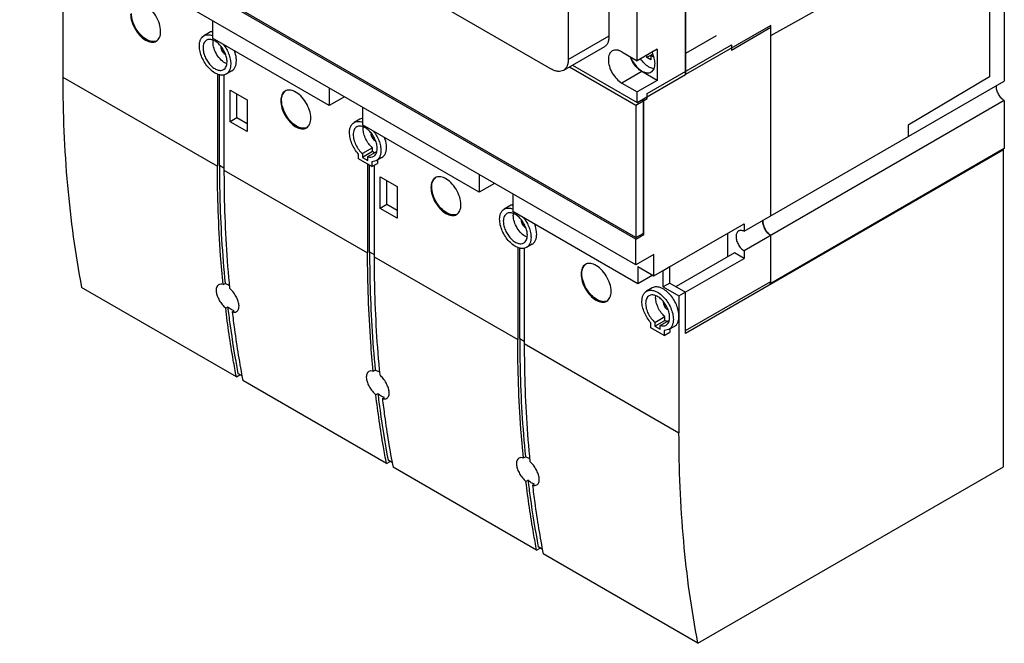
# Model space of a CAD drawing. Header units: millimetres. Extents: x 80 to 289, y 40 to 475.
# Tile 1 of 4: x 80 to 289, y 40 to 172. Entities that reach past the tile are written whole.
import ezdxf

# ---------------------------------------------------------------- set-up
doc = ezdxf.new("R2010")
doc.units = ezdxf.units.MM
doc.header["$LTSCALE"] = 33.49047
doc.layers.get('0').update_dxf_attribs({"linetype": 'CONTINUOUS'})

msp = doc.modelspace()

# ---------------------------------------------------------------- linework, layer by layer
at = {"color": 7, "linetype": 'Continuous'}
for p, q in [((221.25, 277.2), (221.25, 160.24)), ((221.26, 160.23), (221.26, 277.4)), ((211, 163.14), (211, 266.82)), ((205.08, 168.4), (205.08, 260.64)), ((288.79, 255.76), (288.79, 158.84)), ((196.38, 252.46), (196.38, 163.38)), ((210.73, 125.32), (80.12, 200.72)), ((210.73, 119.85), (80.12, 195.25)), ((239.3, 168.51), (285.68, 194.36)), ((285.68, 194.36), (285.68, 159.76)), ((147.14, 187.74), (192.85, 161.34)), ((210.73, 125.65), (111.94, 182.68)), ((89.25, 180.25), (89.25, 159.69)), ((120.96, 171.68), (120.96, 167.92)), ((120.38, 169.13), (119.18, 168.44)), ((239.3, 170.64), (221.26, 160.23)), ((230.95, 165.41), (239.3, 170.23)), ((239.3, 170.23), (238.94, 170.43)), ((239.3, 130.26), (239.3, 170.64)), ((145.71, 153.63), (120.96, 167.92)), ((196.38, 163.38), (205.08, 168.4)), ((227.7, 168.39), (221.25, 164.67)), ((204.05, 166.12), (195.35, 161.09)), ((207.75, 165.01), (211, 163.14)), ((215.24, 165.58), (211, 163.14)), ((213.13, 156.23), (230.95, 166.51)), ((215.24, 165.58), (215.24, 158.97)), ((230.95, 166.51), (230.95, 165.41)), ((214.29, 164.55), (213.05, 163.83)), ((213.05, 163.83), (213.05, 164.32)), ((213.9, 163.34), (213.05, 163.83)), ((214.33, 164.48), (213.9, 164.24)), ((214.49, 163.9), (213.9, 164.24)), ((213.9, 164.24), (213.9, 163.34)), ((125.08, 160.99), (123.88, 160.3)), ((196.67, 161.85), (210.73, 153.74)), ((197.31, 162.22), (211, 154.32)), ((211.99, 160.85), (207.75, 158.4)), ((215.24, 158.97), (211.99, 160.85)), ((89.25, 159.69), (122.04, 140.76)), ((122.04, 160.39), (122.04, 140.76)), ((122.46, 141.01), (122.46, 160.28)), ((123.42, 160.16), (123.42, 139.97)), ((211, 154.32), (221.25, 160.24)), ((215.24, 158.97), (211, 156.52)), ((233.64, 126.99), (288.79, 158.84)), ((285.68, 159.76), (268.43, 149.45)), ((124.71, 156.9), (128.31, 154.82)), ((124.71, 150.2), (124.71, 156.9)), ((145.71, 157.39), (145.71, 153.63)), ((207.75, 158.4), (211, 156.52)), ((211, 154.32), (211, 156.52)), ((126.12, 151.02), (126.12, 156.08)), ((128.31, 154.82), (128.31, 148.12)), ((148.96, 155.51), (145.71, 153.63)), ((210.73, 153.74), (212.28, 154.63)), ((211.92, 154.85), (212.28, 154.63)), ((212.43, 154.72), (212.06, 154.93)), ((212.28, 154.63), (212.28, 126.55)), ((212.43, 154.72), (213.13, 155.12)), ((212.43, 126.3), (212.43, 154.72)), ((213.13, 155.12), (212.77, 155.34)), ((213.13, 155.12), (213.13, 156.23)), ((288.79, 154.68), (233.64, 122.84)), ((288.79, 154.68), (288.79, 144.51)), ((152.78, 153.31), (152.78, 149.55)), ((210.73, 153.74), (210.73, 125.65)), ((126.12, 151.02), (124.71, 150.2)), ((128.31, 149.75), (126.12, 151.02)), ((152.2, 150.76), (151, 150.07)), ((128.31, 148.12), (124.71, 150.2)), ((177.53, 135.26), (152.78, 149.55)), ((268.43, 149.45), (268.43, 147.08)), ((154.9, 144.68), (152.78, 143.46)), ((154.9, 143.88), (154.9, 144.68)), ((288.65, 144.22), (221.26, 105.32)), ((288.79, 144.51), (239.3, 115.93)), ((288.47, 144.33), (288.65, 144.22)), ((288.65, 77.07), (288.65, 144.22)), ((151.93, 142.32), (151.93, 143.34)), ((154.76, 140.69), (151.93, 142.32)), ((154.9, 143.88), (152.78, 142.65)), ((152.78, 143.46), (152.78, 142.65)), ((152.78, 142.65), (153.91, 142)), ((153.91, 142.81), (155.7, 143.84)), ((153.91, 142), (153.91, 142.81)), ((155.7, 141.93), (154.76, 141.71)), ((155.33, 143.63), (154.9, 143.88)), ((156.9, 142.62), (155.7, 141.93)), ((155.96, 142.08), (155.96, 141.39)), ((122.46, 141.01), (123.42, 140.46)), ((123.42, 139.97), (153.86, 122.39)), ((153.86, 141.21), (153.86, 122.39)), ((154.28, 122.64), (154.28, 140.97)), ((154.76, 141.71), (154.76, 140.69)), ((154.76, 140.69), (155.96, 141.39)), ((155.24, 140.97), (155.24, 121.6)), ((156.53, 138.53), (160.13, 136.45)), ((156.53, 131.83), (156.53, 138.53)), ((177.53, 139.02), (177.53, 135.26)), ((157.94, 132.65), (157.94, 137.71)), ((160.13, 136.45), (160.13, 129.75)), ((180.78, 137.14), (177.53, 135.26)), ((184.6, 134.94), (184.6, 131.18)), ((157.94, 132.65), (156.53, 131.83)), ((160.13, 129.75), (156.53, 131.83)), ((160.13, 131.38), (157.94, 132.65)), ((184.02, 132.39), (182.82, 131.7)), ((211.12, 115.87), (184.6, 131.18)), ((214.55, 117.57), (233.64, 128.59)), ((233.64, 128.59), (233.64, 126.99)), ((210.73, 125.65), (212.28, 126.55)), ((210.73, 125.32), (212.43, 126.3)), ((210.73, 119.85), (210.73, 125.32)), ((212.43, 126.3), (212.14, 126.47)), ((230.21, 121.59), (230.21, 126.61)), ((239.3, 115.93), (239.3, 126.1)), ((185.68, 123.65), (185.68, 104.02)), ((186.1, 104.27), (186.1, 123.54)), ((187.06, 123.42), (187.06, 103.22)), ((188.72, 124.25), (187.52, 123.56)), ((154.28, 122.64), (155.24, 122.09)), ((155.24, 121.6), (185.68, 104.02)), ((214.55, 122.06), (210.73, 119.85)), ((214.55, 117.57), (214.55, 122.06)), ((231.62, 122.4), (219.25, 115.26)), ((219.85, 113.28), (233.64, 121.24)), ((233.64, 121.24), (231.62, 122.4)), ((233.64, 122.84), (233.64, 121.24)), ((211.12, 119.55), (214.55, 117.57)), ((211.12, 119.55), (211.12, 115.87)), ((217.94, 119.44), (216.53, 118.63)), ((217.94, 119.44), (217.87, 119.48)), ((217.94, 116.01), (217.94, 119.44)), ((214.3, 117.71), (211.12, 115.87)), ((216.53, 118.63), (216.46, 118.67)), ((216.53, 115.2), (216.53, 118.63)), ((126.04, 96.12), (93.25, 115.06)), ((123.23, 115.7), (123.66, 115.94)), ((214.18, 114.98), (212.97, 114.29)), ((217.94, 116.01), (216.53, 115.2)), ((216.53, 115.2), (219.85, 113.28)), ((217.94, 116.01), (221.26, 114.1)), ((221.26, 105.93), (239.3, 116.34)), ((238.94, 116.14), (239.3, 115.93)), ((219.85, 113.28), (219.85, 84.29)), ((221.26, 105.32), (221.26, 114.1)), ((124.21, 110.94), (123.78, 110.7)), ((125.16, 109.9), (125.59, 110.15)), ((214.76, 107.68), (216.88, 108.9)), ((216.88, 108.09), (216.88, 108.9)), ((213.91, 106.54), (213.91, 107.56)), ((216.74, 104.91), (213.91, 106.54)), ((214.76, 106.87), (216.88, 108.09)), ((214.76, 107.68), (214.76, 106.87)), ((214.76, 106.87), (215.89, 106.22)), ((215.89, 107.02), (217.68, 108.06)), ((215.89, 106.22), (215.89, 107.02)), ((217.31, 107.84), (216.88, 108.09)), ((218.88, 106.84), (217.67, 106.15)), ((217.67, 106.15), (216.74, 105.93)), ((216.74, 105.93), (216.74, 104.91)), ((216.74, 104.91), (217.94, 105.6)), ((217.94, 106.3), (217.94, 105.6)), ((186.1, 104.27), (187.06, 103.71)), ((187.06, 103.22), (219.85, 84.29)), ((126.04, 96.12), (126.81, 96.57)), ((127.24, 96.32), (126.39, 96.81)), ((155.05, 97.33), (155.48, 97.57)), ((157.86, 77.75), (127.42, 95.33)), ((156.03, 92.57), (155.6, 92.32)), ((156.98, 91.53), (157.41, 91.78)), ((157.86, 77.75), (158.63, 78.2)), ((159.06, 77.95), (158.21, 78.44)), ((186.87, 78.96), (187.3, 79.2)), ((189.68, 59.38), (159.24, 76.96)), ((223.85, 39.65), (288.65, 77.07)), ((187.85, 74.2), (187.42, 73.95)), ((188.8, 73.16), (189.23, 73.4)), ((189.68, 59.38), (190.45, 59.83)), ((190.88, 59.58), (190.03, 60.07)), ((223.85, 39.65), (191.06, 58.59))]:
    msp.add_line(p, q, dxfattribs=at)
for centre, radius, start, end in [((125.02, 164.92), 2.64, 247.7444, 248.6564), ((289.33, 157.74), 2.24, 175.6078, 180.0418), ((239.84, 129.16), 2.24, 175.608, 180.0418), ((239.88, 129.16), 2.28, 176.6748, 180.0247), ((241.91, 129.57), 4.37, 204.024, 209.0437), ((241.94, 129.59), 4.41, 209.0167, 214.0068), ((188.66, 128.18), 2.64, 247.7444, 248.6564)]:
    msp.add_arc(centre, radius, start, end, dxfattribs=at)
for points, knots in [([(110, 169.35), (110, 169.9), (109.78, 171.06), (109.04, 172.67), (107.96, 174.06), (107.04, 174.76), (106.57, 175)], [0, 0, 0, 0, 0.239765, 0.505256, 0.767858, 1, 1, 1, 1]), ([(103.64, 173.02), (103.64, 172.5), (103.83, 171.4), (104.51, 169.86), (105.51, 168.49), (106.37, 167.77), (106.82, 167.51)], [0, 0, 0, 0, 0.237241, 0.500001, 0.76276, 1, 1, 1, 1]), ([(106.99, 167.62), (106.54, 167.88), (105.69, 168.6), (104.69, 169.96), (104.01, 171.5), (103.81, 172.6), (103.81, 173.13)], [0, 0, 0, 0, 0.23724, 0.499999, 0.762759, 1, 1, 1, 1]), ([(109.07, 167.29), (109.22, 167.38), (109.49, 167.61), (109.79, 168.09), (109.97, 168.69), (110, 169.12), (110, 169.35)], [0, 0, 0, 0, 0.217783, 0.45091, 0.710297, 1, 1, 1, 1]), ([(120.95, 169.33), (120.9, 169.32), (120.7, 169.29), (120.51, 169.21), (120.38, 169.13)], [0, 0, 0, 0, 0.255633, 1, 1, 1, 1]), ([(106.82, 167.51), (107.02, 167.4), (107.41, 167.21), (108.01, 167.07), (108.58, 167.08), (108.92, 167.2), (109.07, 167.29)], [0, 0, 0, 0, 0.289702, 0.549088, 0.782216, 1, 1, 1, 1]), ([(109.07, 167.31), (108.92, 167.25), (108.6, 167.17), (108.08, 167.19), (107.53, 167.34), (107.17, 167.51), (106.99, 167.62)], [0, 0, 0, 0, 0.218141, 0.453291, 0.713126, 1, 1, 1, 1]), ([(118.2, 166.29), (118.2, 166.53), (118.24, 166.98), (118.42, 167.6), (118.73, 168.11), (119.02, 168.35), (119.18, 168.44)], [0, 0, 0, 0, 0.289702, 0.54909, 0.782219, 1, 1, 1, 1]), ([(119.73, 167.49), (119.61, 167.42), (119.39, 167.23), (119.15, 166.85), (119.01, 166.37), (118.98, 166.02), (118.98, 165.84)], [0, 0, 0, 0, 0.217766, 0.450897, 0.71037, 1, 1, 1, 1]), ([(119.18, 168.44), (119.42, 168.58), (120.03, 168.73), (120.64, 168.6), (120.94, 168.48)], [0, 0, 0, 0, 0.4646, 1, 1, 1, 1]), ([(124.07, 162.9), (124.07, 163.21), (123.99, 163.85), (123.66, 164.8), (123.17, 165.72), (122.54, 166.53), (121.83, 167.16), (121.08, 167.56), (120.36, 167.71), (119.91, 167.59), (119.73, 167.49)], [0, 0, 0, 0, 0.128829, 0.270573, 0.417885, 0.562383, 0.6962, 0.813592, 0.913064, 1, 1, 1, 1]), ([(121.1, 167.06), (121.1, 167.1), (121.1, 167.25), (121.12, 167.4), (121.13, 167.5)], [0, 0, 0, 0, 0.25747, 1, 1, 1, 1]), ([(123.88, 162.54), (123.49, 162.72), (122.75, 163.28), (121.88, 164.39), (121.28, 165.69), (121.1, 166.62), (121.1, 167.06)], [0, 0, 0, 0, 0.231437, 0.494022, 0.759881, 1, 1, 1, 1]), ([(204.05, 166.12), (204.21, 166.21), (204.52, 166.47), (204.85, 167.01), (205.04, 167.67), (205.08, 168.15), (205.08, 168.4)], [0, 0, 0, 0, 0.217783, 0.45091, 0.710297, 1, 1, 1, 1]), ([(123.88, 160.3), (123.64, 160.16), (123.05, 160.01), (122.1, 160.2), (121.13, 160.73), (120.2, 161.56), (119.38, 162.61), (118.73, 163.8), (118.32, 165.04), (118.2, 165.89), (118.2, 166.29)], [0, 0, 0, 0, 0.086931, 0.186401, 0.303789, 0.437599, 0.582097, 0.72942, 0.871167, 1, 1, 1, 1]), ([(118.98, 165.84), (118.98, 165.53), (119.07, 164.88), (119.39, 163.93), (119.88, 163.02), (120.51, 162.21), (121.22, 161.58), (121.97, 161.18), (122.69, 161.03), (123.15, 161.15), (123.33, 161.25)], [0, 0, 0, 0, 0.128829, 0.270573, 0.417885, 0.562383, 0.6962, 0.813592, 0.913064, 1, 1, 1, 1]), ([(122.73, 166.13), (122.73, 165.97), (122.79, 165.65), (122.98, 165.21), (123.27, 164.81), (123.52, 164.6), (123.65, 164.53)], [0, 0, 0, 0, 0.237494, 0.500545, 0.763295, 1, 1, 1, 1]), ([(123.28, 166.61), (123.76, 165.99), (124.34, 164.96), (124.77, 163.51), (124.85, 162.79), (124.85, 162.45)], [0, 0, 0, 0, 0.522457, 0.771857, 1, 1, 1, 1]), ([(126.05, 163.15), (126.05, 163.31), (126.01, 164.02), (125.83, 164.72), (125.64, 165.23)], [0, 0, 0, 0, 0.232739, 1, 1, 1, 1]), ([(205.72, 165.21), (205.59, 165.14), (205.34, 164.93), (205.07, 164.49), (204.92, 163.96), (204.88, 163.56), (204.88, 163.36)], [0, 0, 0, 0, 0.217783, 0.45091, 0.710297, 1, 1, 1, 1]), ([(207.75, 165.01), (207.57, 165.12), (207.22, 165.28), (206.67, 165.42), (206.16, 165.4), (205.86, 165.29), (205.72, 165.21)], [0, 0, 0, 0, 0.289702, 0.549088, 0.782216, 1, 1, 1, 1]), ([(214.77, 162.55), (214.77, 162.95), (214.64, 163.77), (214.34, 164.55), (214.14, 164.94)], [0, 0, 0, 0, 0.47496, 1, 1, 1, 1]), ([(123.33, 161.25), (123.44, 161.32), (123.67, 161.51), (123.9, 161.89), (124.04, 162.37), (124.07, 162.72), (124.07, 162.9)], [0, 0, 0, 0, 0.217766, 0.450897, 0.71037, 1, 1, 1, 1]), ([(125.08, 160.99), (125.23, 161.08), (125.52, 161.33), (125.83, 161.83), (126.02, 162.45), (126.05, 162.91), (126.05, 163.15)], [0, 0, 0, 0, 0.217781, 0.450907, 0.710325, 1, 1, 1, 1]), ([(196.38, 163.38), (196.38, 163.13), (196.35, 162.65), (196.15, 161.99), (195.82, 161.45), (195.51, 161.19), (195.35, 161.09)], [0, 0, 0, 0, 0.289703, 0.54909, 0.782217, 1, 1, 1, 1]), ([(204.88, 163.36), (204.88, 162.89), (205.06, 161.9), (205.67, 160.51), (206.57, 159.28), (207.34, 158.63), (207.75, 158.4)], [0, 0, 0, 0, 0.237241, 0.500001, 0.76276, 1, 1, 1, 1]), ([(211.99, 160.85), (211.72, 161), (211.19, 161.4), (210.26, 162.4), (209.73, 163.34), (209.48, 164)], [0, 0, 0, 0, 0.228439, 0.478713, 1, 1, 1, 1]), ([(209.58, 163.95), (209.83, 163.32), (210.34, 162.43), (211.23, 161.48), (211.73, 161.1), (211.99, 160.95)], [0, 0, 0, 0, 0.52166, 0.771662, 1, 1, 1, 1]), ([(213.48, 161.81), (213.13, 162.01), (212.48, 162.53), (211.96, 163.18), (211.72, 163.55)], [0, 0, 0, 0, 0.47494, 1, 1, 1, 1]), ([(124.85, 162.45), (124.85, 162.21), (124.81, 161.76), (124.63, 161.14), (124.32, 160.63), (124.03, 160.39), (123.88, 160.3)], [0, 0, 0, 0, 0.289702, 0.54909, 0.782219, 1, 1, 1, 1]), ([(195.35, 161.09), (195.18, 161), (194.81, 160.86), (194.18, 160.85), (193.51, 161.01), (193.07, 161.22), (192.85, 161.34)], [0, 0, 0, 0, 0.217784, 0.450912, 0.710298, 1, 1, 1, 1]), ([(211.99, 160.95), (212.16, 160.85), (212.51, 160.69), (213.03, 160.56), (213.53, 160.57), (213.82, 160.68), (213.95, 160.76)], [0, 0, 0, 0, 0.289702, 0.549088, 0.782216, 1, 1, 1, 1]), ([(214.53, 161.44), (214.45, 161.45), (214.08, 161.51), (213.73, 161.66), (213.48, 161.81)], [0, 0, 0, 0, 0.230199, 1, 1, 1, 1]), ([(213.95, 160.76), (214.08, 160.83), (214.32, 161.03), (214.58, 161.46), (214.74, 161.98), (214.77, 162.35), (214.77, 162.55)], [0, 0, 0, 0, 0.217783, 0.45091, 0.710297, 1, 1, 1, 1]), ([(89.25, 159.69), (89.25, 152.02), (89.86, 137.05), (91.88, 122.21), (93.25, 115.06)], [0, 0, 0, 0, 0.513305, 1, 1, 1, 1]), ([(136.39, 156.71), (136.24, 156.63), (135.96, 156.39), (135.67, 155.91), (135.49, 155.32), (135.46, 154.88), (135.46, 154.65)], [0, 0, 0, 0, 0.217784, 0.450919, 0.710267, 1, 1, 1, 1]), ([(135.63, 154.76), (135.63, 154.96), (135.66, 155.36), (135.81, 155.91), (136.05, 156.37), (136.28, 156.61), (136.4, 156.71)], [0, 0, 0, 0, 0.286939, 0.546729, 0.781858, 1, 1, 1, 1]), ([(138.39, 156.63), (138.21, 156.71), (137.86, 156.85), (137.32, 156.94), (136.82, 156.91), (136.52, 156.79), (136.39, 156.71)], [0, 0, 0, 0, 0.284927, 0.542682, 0.777768, 1, 1, 1, 1]), ([(141.82, 150.98), (141.82, 151.53), (141.6, 152.69), (140.86, 154.3), (139.78, 155.69), (138.86, 156.39), (138.39, 156.63)], [0, 0, 0, 0, 0.239765, 0.505256, 0.767858, 1, 1, 1, 1]), ([(288.79, 154.68), (288.55, 154.84), (288.09, 155.25), (287.56, 156.01), (287.2, 156.85), (287.1, 157.45), (287.1, 157.74)], [0, 0, 0, 0, 0.240809, 0.50359, 0.764431, 1, 1, 1, 1]), ([(135.46, 154.65), (135.46, 154.13), (135.65, 153.03), (136.33, 151.49), (137.33, 150.12), (138.19, 149.4), (138.64, 149.14)], [0, 0, 0, 0, 0.237241, 0.500001, 0.76276, 1, 1, 1, 1]), ([(138.81, 149.24), (138.36, 149.51), (137.51, 150.22), (136.51, 151.59), (135.83, 153.13), (135.63, 154.23), (135.63, 154.76)], [0, 0, 0, 0, 0.23724, 0.499999, 0.762759, 1, 1, 1, 1]), ([(140.89, 148.92), (141.04, 149.01), (141.31, 149.24), (141.61, 149.72), (141.79, 150.32), (141.82, 150.75), (141.82, 150.98)], [0, 0, 0, 0, 0.217783, 0.45091, 0.710297, 1, 1, 1, 1]), ([(151, 150.07), (151.24, 150.21), (151.85, 150.36), (152.46, 150.23), (152.76, 150.11)], [0, 0, 0, 0, 0.4646, 1, 1, 1, 1]), ([(152.77, 150.96), (152.72, 150.95), (152.52, 150.91), (152.33, 150.84), (152.2, 150.76)], [0, 0, 0, 0, 0.255633, 1, 1, 1, 1]), ([(138.64, 149.14), (138.84, 149.03), (139.23, 148.84), (139.83, 148.7), (140.4, 148.71), (140.74, 148.83), (140.89, 148.92)], [0, 0, 0, 0, 0.289702, 0.549088, 0.782216, 1, 1, 1, 1]), ([(140.89, 148.93), (140.74, 148.87), (140.42, 148.8), (139.9, 148.82), (139.35, 148.97), (138.99, 149.14), (138.81, 149.24)], [0, 0, 0, 0, 0.218141, 0.453291, 0.713126, 1, 1, 1, 1]), ([(150.02, 147.92), (150.02, 148.16), (150.06, 148.61), (150.24, 149.23), (150.55, 149.74), (150.84, 149.98), (151, 150.07)], [0, 0, 0, 0, 0.289702, 0.54909, 0.782219, 1, 1, 1, 1]), ([(151.55, 149.12), (151.43, 149.05), (151.21, 148.86), (150.97, 148.47), (150.83, 148), (150.8, 147.65), (150.8, 147.47)], [0, 0, 0, 0, 0.217766, 0.450897, 0.71037, 1, 1, 1, 1]), ([(155.89, 144.53), (155.89, 144.84), (155.81, 145.48), (155.48, 146.43), (154.99, 147.35), (154.36, 148.15), (153.65, 148.79), (152.9, 149.19), (152.18, 149.34), (151.73, 149.22), (151.55, 149.12)], [0, 0, 0, 0, 0.128829, 0.270573, 0.417885, 0.562383, 0.6962, 0.813592, 0.913064, 1, 1, 1, 1]), ([(152.92, 148.69), (152.92, 148.73), (152.92, 148.88), (152.94, 149.03), (152.95, 149.13)], [0, 0, 0, 0, 0.25747, 1, 1, 1, 1]), ([(154.9, 144.68), (154.61, 144.93), (154.07, 145.51), (153.45, 146.51), (153.04, 147.59), (152.92, 148.34), (152.92, 148.69)], [0, 0, 0, 0, 0.249724, 0.51227, 0.768307, 1, 1, 1, 1]), ([(155.1, 148.24), (155.58, 147.62), (156.16, 146.59), (156.59, 145.14), (156.67, 144.42), (156.67, 144.08)], [0, 0, 0, 0, 0.522457, 0.771857, 1, 1, 1, 1]), ([(151.93, 143.34), (151.35, 143.99), (150.65, 145.12), (150.13, 146.72), (150.02, 147.53), (150.02, 147.92)], [0, 0, 0, 0, 0.519484, 0.771015, 1, 1, 1, 1]), ([(150.8, 147.47), (150.8, 147.11), (150.91, 146.37), (151.33, 145.29), (151.95, 144.28), (152.49, 143.71), (152.78, 143.46)], [0, 0, 0, 0, 0.231698, 0.487738, 0.750293, 1, 1, 1, 1]), ([(154.55, 147.75), (154.55, 147.6), (154.61, 147.28), (154.8, 146.83), (155.09, 146.44), (155.34, 146.23), (155.47, 146.16)], [0, 0, 0, 0, 0.237494, 0.500545, 0.763295, 1, 1, 1, 1]), ([(157.87, 144.77), (157.87, 144.94), (157.83, 145.65), (157.65, 146.35), (157.46, 146.86)], [0, 0, 0, 0, 0.232739, 1, 1, 1, 1]), ([(155.15, 142.88), (155.26, 142.95), (155.49, 143.14), (155.72, 143.52), (155.86, 144), (155.89, 144.35), (155.89, 144.53)], [0, 0, 0, 0, 0.217782, 0.45091, 0.710316, 1, 1, 1, 1]), ([(156.67, 144.08), (156.67, 143.84), (156.63, 143.39), (156.45, 142.77), (156.14, 142.26), (155.85, 142.02), (155.7, 141.93)], [0, 0, 0, 0, 0.289662, 0.54913, 0.782247, 1, 1, 1, 1]), ([(156.9, 142.62), (157.05, 142.71), (157.34, 142.96), (157.65, 143.46), (157.84, 144.08), (157.87, 144.54), (157.87, 144.77)], [0, 0, 0, 0, 0.217753, 0.45087, 0.710338, 1, 1, 1, 1]), ([(153.91, 142.81), (154.13, 142.74), (154.55, 142.67), (154.97, 142.78), (155.15, 142.88)], [0, 0, 0, 0, 0.531168, 1, 1, 1, 1]), ([(123.23, 115.7), (123.03, 117.74), (122.32, 126.07), (122.04, 134.44), (122.04, 140.76)], [0, 0, 0, 0, 0.24475, 1, 1, 1, 1]), ([(122.46, 141.01), (122.46, 138.87), (122.56, 130.51), (123.05, 122.14), (123.66, 115.94)], [0, 0, 0, 0, 0.255305, 1, 1, 1, 1]), ([(123.42, 139.97), (123.42, 137.83), (123.51, 129.47), (124, 121.1), (124.61, 114.9)], [0, 0, 0, 0, 0.255293, 1, 1, 1, 1]), ([(168.21, 138.34), (168.06, 138.26), (167.78, 138.02), (167.49, 137.54), (167.31, 136.94), (167.28, 136.51), (167.28, 136.28)], [0, 0, 0, 0, 0.217784, 0.450919, 0.710267, 1, 1, 1, 1]), ([(167.45, 136.38), (167.45, 136.59), (167.48, 136.99), (167.63, 137.54), (167.87, 138), (168.1, 138.24), (168.22, 138.34)], [0, 0, 0, 0, 0.286939, 0.546729, 0.781858, 1, 1, 1, 1]), ([(170.21, 138.25), (170.03, 138.34), (169.68, 138.48), (169.14, 138.57), (168.64, 138.54), (168.34, 138.42), (168.21, 138.34)], [0, 0, 0, 0, 0.284927, 0.542682, 0.777768, 1, 1, 1, 1]), ([(173.64, 132.61), (173.64, 133.16), (173.42, 134.32), (172.68, 135.93), (171.6, 137.32), (170.68, 138.02), (170.21, 138.25)], [0, 0, 0, 0, 0.239765, 0.505256, 0.767858, 1, 1, 1, 1]), ([(167.28, 136.28), (167.28, 135.76), (167.47, 134.66), (168.15, 133.12), (169.15, 131.75), (170.01, 131.03), (170.46, 130.77)], [0, 0, 0, 0, 0.237241, 0.500001, 0.76276, 1, 1, 1, 1]), ([(170.63, 130.87), (170.18, 131.13), (169.33, 131.85), (168.33, 133.22), (167.65, 134.76), (167.45, 135.86), (167.45, 136.38)], [0, 0, 0, 0, 0.23724, 0.499999, 0.762759, 1, 1, 1, 1]), ([(172.71, 130.55), (172.86, 130.63), (173.13, 130.87), (173.43, 131.35), (173.61, 131.95), (173.64, 132.38), (173.64, 132.61)], [0, 0, 0, 0, 0.217783, 0.45091, 0.710297, 1, 1, 1, 1]), ([(181.84, 129.55), (181.84, 129.78), (181.88, 130.24), (182.06, 130.86), (182.37, 131.37), (182.66, 131.61), (182.82, 131.7)], [0, 0, 0, 0, 0.289702, 0.54909, 0.782219, 1, 1, 1, 1]), ([(182.82, 131.7), (183.06, 131.84), (183.67, 131.99), (184.28, 131.86), (184.58, 131.74)], [0, 0, 0, 0, 0.4646, 1, 1, 1, 1]), ([(184.59, 132.59), (184.54, 132.58), (184.34, 132.54), (184.15, 132.47), (184.02, 132.39)], [0, 0, 0, 0, 0.255633, 1, 1, 1, 1]), ([(170.46, 130.77), (170.66, 130.66), (171.05, 130.47), (171.65, 130.32), (172.22, 130.34), (172.56, 130.46), (172.71, 130.55)], [0, 0, 0, 0, 0.289702, 0.549088, 0.782216, 1, 1, 1, 1]), ([(172.71, 130.56), (172.56, 130.5), (172.24, 130.43), (171.72, 130.45), (171.17, 130.6), (170.81, 130.77), (170.63, 130.87)], [0, 0, 0, 0, 0.218141, 0.453291, 0.713126, 1, 1, 1, 1]), ([(187.52, 123.56), (187.28, 123.42), (186.69, 123.27), (185.74, 123.46), (184.77, 123.99), (183.84, 124.81), (183.02, 125.87), (182.37, 127.06), (181.95, 128.3), (181.84, 129.15), (181.84, 129.55)], [0, 0, 0, 0, 0.086931, 0.186401, 0.303789, 0.437599, 0.582097, 0.72942, 0.871167, 1, 1, 1, 1]), ([(183.37, 130.75), (183.25, 130.68), (183.02, 130.49), (182.79, 130.1), (182.65, 129.63), (182.62, 129.28), (182.62, 129.1)], [0, 0, 0, 0, 0.217766, 0.450897, 0.71037, 1, 1, 1, 1]), ([(187.71, 126.16), (187.71, 126.47), (187.63, 127.11), (187.3, 128.06), (186.81, 128.98), (186.18, 129.78), (185.47, 130.41), (184.72, 130.82), (184, 130.97), (183.55, 130.85), (183.37, 130.75)], [0, 0, 0, 0, 0.128829, 0.270573, 0.417885, 0.562383, 0.6962, 0.813592, 0.913064, 1, 1, 1, 1]), ([(184.74, 130.32), (184.74, 130.36), (184.74, 130.51), (184.76, 130.65), (184.77, 130.76)], [0, 0, 0, 0, 0.25747, 1, 1, 1, 1]), ([(187.52, 125.79), (187.13, 125.98), (186.39, 126.54), (185.52, 127.65), (184.92, 128.95), (184.74, 129.88), (184.74, 130.32)], [0, 0, 0, 0, 0.231437, 0.494022, 0.759881, 1, 1, 1, 1]), ([(186.37, 129.38), (186.37, 129.23), (186.43, 128.91), (186.62, 128.46), (186.91, 128.07), (187.16, 127.86), (187.29, 127.79)], [0, 0, 0, 0, 0.237494, 0.500545, 0.763295, 1, 1, 1, 1]), ([(186.92, 129.87), (187.4, 129.25), (187.98, 128.22), (188.41, 126.77), (188.49, 126.05), (188.49, 125.71)], [0, 0, 0, 0, 0.522457, 0.771857, 1, 1, 1, 1]), ([(182.62, 129.1), (182.62, 128.79), (182.71, 128.14), (183.03, 127.19), (183.52, 126.28), (184.15, 125.47), (184.86, 124.84), (185.61, 124.44), (186.33, 124.29), (186.79, 124.41), (186.97, 124.51)], [0, 0, 0, 0, 0.128829, 0.270573, 0.417885, 0.562383, 0.6962, 0.813592, 0.913064, 1, 1, 1, 1]), ([(189.69, 126.4), (189.69, 126.57), (189.65, 127.28), (189.47, 127.98), (189.28, 128.49)], [0, 0, 0, 0, 0.232739, 1, 1, 1, 1]), ([(239.3, 126.1), (239.05, 126.26), (238.59, 126.67), (238.06, 127.43), (237.7, 128.28), (237.6, 128.88), (237.6, 129.16)], [0, 0, 0, 0, 0.240809, 0.50359, 0.764431, 1, 1, 1, 1]), ([(237.6, 129.16), (237.6, 129.05), (237.63, 128.58), (237.77, 128.12), (237.92, 127.79)], [0, 0, 0, 0, 0.230846, 1, 1, 1, 1]), ([(186.97, 124.51), (187.08, 124.58), (187.31, 124.77), (187.54, 125.15), (187.68, 125.63), (187.71, 125.98), (187.71, 126.16)], [0, 0, 0, 0, 0.217766, 0.450897, 0.71037, 1, 1, 1, 1]), ([(188.49, 125.71), (188.49, 125.47), (188.45, 125.02), (188.27, 124.4), (187.96, 123.89), (187.67, 123.65), (187.52, 123.56)], [0, 0, 0, 0, 0.289702, 0.54909, 0.782219, 1, 1, 1, 1]), ([(188.72, 124.25), (188.87, 124.34), (189.16, 124.59), (189.47, 125.09), (189.66, 125.71), (189.69, 126.17), (189.69, 126.4)], [0, 0, 0, 0, 0.217781, 0.450907, 0.710325, 1, 1, 1, 1]), ([(232.47, 127.06), (232.39, 127.01), (232.23, 126.88), (232.06, 126.61), (231.96, 126.27), (231.94, 126.02), (231.94, 125.89)], [0, 0, 0, 0, 0.21776, 0.45089, 0.710418, 1, 1, 1, 1]), ([(231.94, 125.89), (231.94, 125.61), (232.04, 125.01), (232.4, 124.16), (232.94, 123.4), (233.39, 122.99), (233.64, 122.84)], [0, 0, 0, 0, 0.23557, 0.496411, 0.759191, 1, 1, 1, 1]), ([(233.64, 126.99), (233.44, 127.09), (233.13, 127.2), (232.72, 127.17), (232.55, 127.11), (232.47, 127.06)], [0, 0, 0, 0, 0.543103, 0.778348, 1, 1, 1, 1]), ([(238.29, 127.12), (238.36, 127.02), (238.65, 126.63), (239, 126.29), (239.3, 126.1)], [0, 0, 0, 0, 0.264779, 1, 1, 1, 1]), ([(155.05, 97.33), (154.85, 99.37), (154.14, 107.7), (153.86, 116.07), (153.86, 122.39)], [0, 0, 0, 0, 0.24475, 1, 1, 1, 1]), ([(154.28, 122.64), (154.28, 120.5), (154.38, 112.14), (154.87, 103.77), (155.48, 97.57)], [0, 0, 0, 0, 0.255305, 1, 1, 1, 1]), ([(155.24, 121.6), (155.24, 119.46), (155.33, 111.09), (155.82, 102.73), (156.43, 96.53)], [0, 0, 0, 0, 0.255293, 1, 1, 1, 1]), ([(200.03, 119.97), (199.88, 119.89), (199.6, 119.65), (199.31, 119.17), (199.13, 118.57), (199.1, 118.14), (199.1, 117.91)], [0, 0, 0, 0, 0.217784, 0.450919, 0.710267, 1, 1, 1, 1]), ([(199.27, 118.01), (199.27, 118.22), (199.3, 118.62), (199.45, 119.17), (199.69, 119.63), (199.92, 119.87), (200.04, 119.97)], [0, 0, 0, 0, 0.286939, 0.546729, 0.781858, 1, 1, 1, 1]), ([(202.03, 119.88), (201.85, 119.97), (201.5, 120.11), (200.96, 120.2), (200.46, 120.16), (200.16, 120.05), (200.03, 119.97)], [0, 0, 0, 0, 0.284927, 0.542682, 0.777768, 1, 1, 1, 1]), ([(205.46, 114.24), (205.46, 114.79), (205.24, 115.95), (204.5, 117.56), (203.42, 118.95), (202.5, 119.65), (202.03, 119.88)], [0, 0, 0, 0, 0.239765, 0.505256, 0.767858, 1, 1, 1, 1]), ([(199.1, 117.91), (199.1, 117.39), (199.29, 116.29), (199.97, 114.74), (200.97, 113.38), (201.83, 112.66), (202.28, 112.4)], [0, 0, 0, 0, 0.237241, 0.500001, 0.76276, 1, 1, 1, 1]), ([(202.45, 112.5), (202, 112.76), (201.15, 113.48), (200.15, 114.85), (199.47, 116.39), (199.27, 117.49), (199.27, 118.01)], [0, 0, 0, 0, 0.23724, 0.499999, 0.762759, 1, 1, 1, 1]), ([(122.29, 115.62), (122.19, 115.57), (122.01, 115.4), (121.83, 115.06), (121.75, 114.64), (121.76, 114.34), (121.78, 114.18)], [0, 0, 0, 0, 0.21243, 0.44091, 0.701265, 1, 1, 1, 1]), ([(123.23, 115.7), (123.07, 115.74), (122.74, 115.79), (122.42, 115.7), (122.29, 115.62)], [0, 0, 0, 0, 0.538169, 1, 1, 1, 1]), ([(123.66, 115.94), (123.73, 115.93), (124.05, 115.82), (124.35, 115.66), (124.56, 115.52)], [0, 0, 0, 0, 0.227845, 1, 1, 1, 1]), ([(126.59, 111.4), (126.56, 111.71), (126.39, 112.34), (125.97, 113.27), (125.37, 114.15), (124.88, 114.67), (124.61, 114.9)], [0, 0, 0, 0, 0.223391, 0.476586, 0.742075, 1, 1, 1, 1]), ([(219.85, 108.99), (219.85, 109.39), (219.74, 110.24), (219.32, 111.48), (218.67, 112.67), (217.85, 113.72), (216.92, 114.55), (215.95, 115.08), (215, 115.27), (214.41, 115.12), (214.18, 114.98)], [0, 0, 0, 0, 0.128832, 0.270572, 0.41789, 0.562387, 0.696201, 0.813592, 0.913064, 1, 1, 1, 1]), ([(121.78, 114.18), (121.81, 113.88), (121.98, 113.24), (122.41, 112.32), (123.02, 111.45), (123.52, 110.93), (123.78, 110.7)], [0, 0, 0, 0, 0.22318, 0.476059, 0.741607, 1, 1, 1, 1]), ([(204.53, 112.18), (204.68, 112.26), (204.95, 112.5), (205.25, 112.98), (205.43, 113.58), (205.46, 114.01), (205.46, 114.24)], [0, 0, 0, 0, 0.217783, 0.45091, 0.710297, 1, 1, 1, 1]), ([(212, 112.14), (212, 112.37), (212.04, 112.83), (212.22, 113.45), (212.53, 113.95), (212.82, 114.2), (212.97, 114.29)], [0, 0, 0, 0, 0.289702, 0.54909, 0.782219, 1, 1, 1, 1]), ([(213.52, 113.33), (213.41, 113.27), (213.18, 113.08), (212.95, 112.69), (212.81, 112.22), (212.78, 111.87), (212.78, 111.69)], [0, 0, 0, 0, 0.217766, 0.450897, 0.71037, 1, 1, 1, 1]), ([(212.97, 114.29), (213.21, 114.42), (213.8, 114.57), (214.75, 114.38), (215.72, 113.85), (216.65, 113.03), (217.47, 111.98), (218.12, 110.78), (218.54, 109.54), (218.65, 108.7), (218.65, 108.3)], [0, 0, 0, 0, 0.086931, 0.186401, 0.303789, 0.437599, 0.582097, 0.72942, 0.871167, 1, 1, 1, 1]), ([(217.87, 108.75), (217.87, 109.05), (217.78, 109.7), (217.46, 110.65), (216.97, 111.57), (216.34, 112.37), (215.63, 113), (214.88, 113.41), (214.16, 113.55), (213.7, 113.44), (213.52, 113.33)], [0, 0, 0, 0, 0.128829, 0.270573, 0.417885, 0.562383, 0.6962, 0.813592, 0.913064, 1, 1, 1, 1]), ([(214.9, 112.91), (214.9, 112.95), (214.9, 113.1), (214.92, 113.24), (214.93, 113.35)], [0, 0, 0, 0, 0.25747, 1, 1, 1, 1]), ([(216.88, 108.9), (216.59, 109.15), (216.05, 109.73), (215.43, 110.73), (215.01, 111.81), (214.9, 112.56), (214.9, 112.91)], [0, 0, 0, 0, 0.249724, 0.51227, 0.768307, 1, 1, 1, 1]), ([(126.04, 96.12), (125.81, 97.31), (124.93, 102.15), (124.22, 107.02), (123.78, 110.7)], [0, 0, 0, 0, 0.24649, 1, 1, 1, 1]), ([(124.21, 110.94), (124.35, 109.74), (124.96, 105.02), (125.73, 100.31), (126.39, 96.81)], [0, 0, 0, 0, 0.253446, 1, 1, 1, 1]), ([(125.59, 110.15), (125.35, 110.21), (124.86, 110.43), (124.43, 110.75), (124.21, 110.94)], [0, 0, 0, 0, 0.4591, 1, 1, 1, 1]), ([(126.09, 109.97), (126.19, 110.02), (126.37, 110.18), (126.54, 110.52), (126.62, 110.94), (126.61, 111.24), (126.59, 111.4)], [0, 0, 0, 0, 0.210334, 0.437875, 0.698967, 1, 1, 1, 1]), ([(202.28, 112.4), (202.48, 112.29), (202.87, 112.1), (203.47, 111.95), (204.04, 111.97), (204.38, 112.09), (204.53, 112.18)], [0, 0, 0, 0, 0.289702, 0.549088, 0.782216, 1, 1, 1, 1]), ([(204.53, 112.19), (204.38, 112.13), (204.06, 112.05), (203.54, 112.08), (202.99, 112.23), (202.63, 112.4), (202.45, 112.5)], [0, 0, 0, 0, 0.218141, 0.453291, 0.713126, 1, 1, 1, 1]), ([(213.91, 107.56), (213.33, 108.21), (212.63, 109.34), (212.1, 110.94), (212, 111.75), (212, 112.14)], [0, 0, 0, 0, 0.519484, 0.771015, 1, 1, 1, 1]), ([(212.78, 111.69), (212.78, 111.33), (212.89, 110.59), (213.3, 109.51), (213.93, 108.5), (214.47, 107.92), (214.76, 107.68)], [0, 0, 0, 0, 0.231698, 0.487738, 0.750293, 1, 1, 1, 1]), ([(216.53, 111.97), (216.53, 111.82), (216.58, 111.5), (216.78, 111.05), (217.07, 110.66), (217.32, 110.45), (217.45, 110.38)], [0, 0, 0, 0, 0.237494, 0.500545, 0.763295, 1, 1, 1, 1]), ([(125.16, 109.9), (125.33, 109.86), (125.65, 109.81), (125.97, 109.89), (126.09, 109.97)], [0, 0, 0, 0, 0.540209, 1, 1, 1, 1]), ([(125.16, 109.9), (125.31, 108.66), (125.94, 103.79), (126.73, 98.93), (127.42, 95.33)], [0, 0, 0, 0, 0.253551, 1, 1, 1, 1]), ([(217.12, 107.1), (217.24, 107.17), (217.47, 107.35), (217.7, 107.74), (217.84, 108.22), (217.87, 108.56), (217.87, 108.75)], [0, 0, 0, 0, 0.217782, 0.45091, 0.710316, 1, 1, 1, 1]), ([(218.88, 106.84), (219.03, 106.93), (219.32, 107.17), (219.63, 107.68), (219.81, 108.3), (219.85, 108.75), (219.85, 108.99)], [0, 0, 0, 0, 0.217753, 0.45087, 0.710338, 1, 1, 1, 1]), ([(215.89, 107.02), (216.1, 106.96), (216.53, 106.88), (216.95, 107), (217.12, 107.1)], [0, 0, 0, 0, 0.531168, 1, 1, 1, 1]), ([(218.65, 108.3), (218.65, 108.06), (218.61, 107.61), (218.43, 106.98), (218.12, 106.48), (217.83, 106.24), (217.67, 106.15)], [0, 0, 0, 0, 0.289662, 0.54913, 0.782247, 1, 1, 1, 1]), ([(186.87, 78.96), (186.67, 80.99), (185.96, 89.33), (185.68, 97.7), (185.68, 104.02)], [0, 0, 0, 0, 0.24475, 1, 1, 1, 1]), ([(186.1, 104.27), (186.1, 102.13), (186.2, 93.76), (186.69, 85.4), (187.3, 79.2)], [0, 0, 0, 0, 0.255305, 1, 1, 1, 1]), ([(187.06, 103.22), (187.06, 101.09), (187.15, 92.72), (187.64, 84.36), (188.25, 78.16)], [0, 0, 0, 0, 0.255293, 1, 1, 1, 1]), ([(154.11, 97.25), (154.01, 97.2), (153.83, 97.03), (153.65, 96.69), (153.57, 96.27), (153.58, 95.97), (153.6, 95.81)], [0, 0, 0, 0, 0.21243, 0.44091, 0.701265, 1, 1, 1, 1]), ([(155.05, 97.33), (154.89, 97.37), (154.56, 97.41), (154.24, 97.33), (154.11, 97.25)], [0, 0, 0, 0, 0.538169, 1, 1, 1, 1]), ([(155.48, 97.57), (155.55, 97.55), (155.87, 97.45), (156.17, 97.29), (156.38, 97.15)], [0, 0, 0, 0, 0.227845, 1, 1, 1, 1]), ([(158.41, 93.03), (158.38, 93.34), (158.21, 93.97), (157.79, 94.89), (157.19, 95.78), (156.7, 96.3), (156.43, 96.53)], [0, 0, 0, 0, 0.223391, 0.476586, 0.742075, 1, 1, 1, 1]), ([(153.6, 95.81), (153.63, 95.51), (153.8, 94.87), (154.23, 93.95), (154.84, 93.08), (155.34, 92.56), (155.6, 92.32)], [0, 0, 0, 0, 0.22318, 0.476059, 0.741607, 1, 1, 1, 1]), ([(157.86, 77.75), (157.63, 78.94), (156.75, 83.78), (156.04, 88.65), (155.6, 92.32)], [0, 0, 0, 0, 0.24649, 1, 1, 1, 1]), ([(157.41, 91.78), (157.17, 91.84), (156.68, 92.06), (156.25, 92.38), (156.03, 92.57)], [0, 0, 0, 0, 0.4591, 1, 1, 1, 1]), ([(156.03, 92.57), (156.17, 91.37), (156.78, 86.65), (157.55, 81.94), (158.21, 78.44)], [0, 0, 0, 0, 0.253446, 1, 1, 1, 1]), ([(157.91, 91.6), (158.01, 91.65), (158.19, 91.81), (158.36, 92.15), (158.44, 92.57), (158.43, 92.87), (158.41, 93.03)], [0, 0, 0, 0, 0.210334, 0.437875, 0.698967, 1, 1, 1, 1]), ([(156.98, 91.53), (157.15, 91.48), (157.47, 91.44), (157.79, 91.52), (157.91, 91.6)], [0, 0, 0, 0, 0.54021, 1, 1, 1, 1]), ([(156.98, 91.53), (157.13, 90.29), (157.76, 85.42), (158.55, 80.56), (159.24, 76.96)], [0, 0, 0, 0, 0.253551, 1, 1, 1, 1]), ([(223.85, 39.65), (222.48, 46.8), (220.47, 61.65), (219.85, 76.62), (219.85, 84.29)], [0, 0, 0, 0, 0.486695, 1, 1, 1, 1]), ([(185.93, 78.88), (185.83, 78.82), (185.65, 78.66), (185.47, 78.32), (185.39, 77.9), (185.4, 77.6), (185.42, 77.44)], [0, 0, 0, 0, 0.21243, 0.44091, 0.701265, 1, 1, 1, 1]), ([(185.42, 77.44), (185.45, 77.13), (185.62, 76.5), (186.05, 75.58), (186.66, 74.7), (187.16, 74.18), (187.42, 73.95)], [0, 0, 0, 0, 0.22318, 0.476059, 0.741607, 1, 1, 1, 1]), ([(186.87, 78.96), (186.71, 79), (186.38, 79.04), (186.06, 78.96), (185.93, 78.88)], [0, 0, 0, 0, 0.538169, 1, 1, 1, 1]), ([(187.3, 79.2), (187.37, 79.18), (187.69, 79.08), (187.99, 78.92), (188.2, 78.78)], [0, 0, 0, 0, 0.227845, 1, 1, 1, 1]), ([(190.23, 74.66), (190.2, 74.96), (190.03, 75.6), (189.61, 76.52), (189.01, 77.41), (188.52, 77.93), (188.25, 78.16)], [0, 0, 0, 0, 0.223391, 0.476586, 0.742075, 1, 1, 1, 1]), ([(189.68, 59.38), (189.45, 60.57), (188.57, 65.41), (187.86, 70.28), (187.42, 73.95)], [0, 0, 0, 0, 0.24649, 1, 1, 1, 1]), ([(187.85, 74.2), (187.99, 73), (188.6, 68.28), (189.37, 63.57), (190.03, 60.07)], [0, 0, 0, 0, 0.253446, 1, 1, 1, 1]), ([(189.23, 73.4), (188.99, 73.47), (188.5, 73.69), (188.07, 74.01), (187.85, 74.2)], [0, 0, 0, 0, 0.4591, 1, 1, 1, 1]), ([(188.8, 73.16), (188.97, 73.11), (189.29, 73.07), (189.61, 73.15), (189.73, 73.23)], [0, 0, 0, 0, 0.540209, 1, 1, 1, 1]), ([(188.8, 73.16), (188.95, 71.92), (189.58, 67.04), (190.37, 62.19), (191.06, 58.59)], [0, 0, 0, 0, 0.253551, 1, 1, 1, 1]), ([(189.73, 73.23), (189.83, 73.28), (190.01, 73.44), (190.18, 73.78), (190.26, 74.2), (190.25, 74.5), (190.23, 74.66)], [0, 0, 0, 0, 0.210334, 0.437875, 0.698967, 1, 1, 1, 1])]:
    msp.add_open_spline(points, degree=3, knots=knots, dxfattribs=at)

doc.saveas('drawing.dxf')
